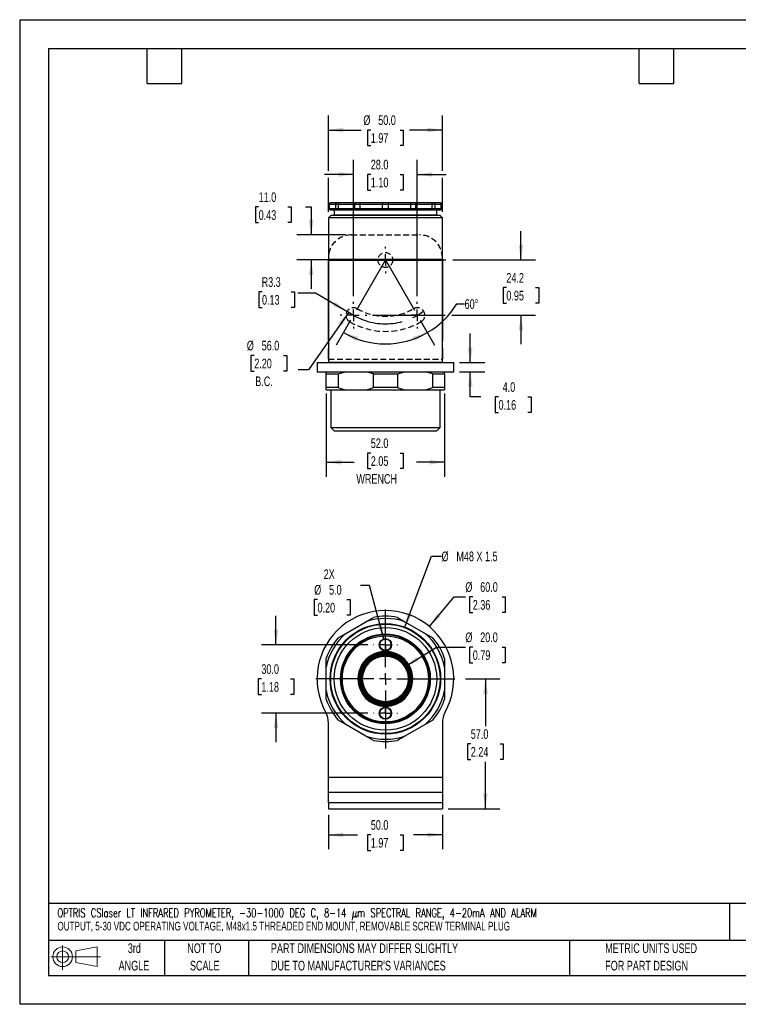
# Model space of a CAD drawing. Header units: millimetres. Extents: x 0 to 559, y 0 to 432.
# Tile 1 of 3: x 0 to 315, y 0 to 432. Entities that reach past the tile are written whole.
import ezdxf

# ---------------------------------------------------------------- set-up
doc = ezdxf.new("R2010")
doc.units = ezdxf.units.MM
doc.header["$LTSCALE"] = 2
doc.linetypes.add('CENTERX2', pattern=[20.32, 12.7, -2.54, 2.54, -2.54])
doc.linetypes.add('HIDDEN', pattern=[1.905, 1.27, -0.635])
for name, color, linetype in [('CENTER', 40, 'CENTERX2'), ('HIDDEN', 102, 'HIDDEN'), ('SLD-DEFPOINTS', 7, 'Continuous')]:
    doc.layers.add(name, color=color, linetype=linetype)
doc.layers.add('DIMENSIONS', color=140, linetype='Continuous', lineweight=25)
doc.layers.add('TEXT', color=140, linetype='Continuous', lineweight=25)
doc.styles.add('SLDTEXTSTYLE0', font='TXT', dxfattribs={"width": 0.7})
doc.styles.add('SLDTEXTSTYLE1', font='TXT', dxfattribs={"width": 0.7, "bigfont": 'bigfont'})
doc.dimstyles.new('SLDDIMSTYLE0', dxfattribs={"dimtxt": 4.316016, "dimasz": 6.604, "dimexe": 0, "dimexo": 0.0625, "dimgap": 1.079004, "dimtad": 0, "dimtih": 1, "dimtoh": 1, "dimrnd": 1e-09, "dimzin": 4, "dimdsep": 46, "dimtxsty": 'SLDTEXTSTYLE0', "dimsah": 1, "dimcen": 0.09, "dimadec": 0, "dimazin": 1, "dimtfac": 1, "dimtofl": 0, "dimtmove": 0, "dimatfit": 3, "dimfxl": 0, "dimfrac": 2, "dimtolj": 1, "dimtzin": 12, "dimarcsym": 0})
doc.dimstyles.new('SLDDIMSTYLE1', dxfattribs={"dimtxt": 4.316016, "dimasz": 6.604, "dimexe": 0, "dimexo": 0.0625, "dimgap": 1.079004, "dimtad": 0, "dimtih": 1, "dimtoh": 1, "dimrnd": 1e-09, "dimzin": 4, "dimdsep": 46, "dimtxsty": 'SLDTEXTSTYLE0', "dimsah": 1, "dimcen": 0, "dimadec": 0, "dimazin": 1, "dimtfac": 1, "dimtofl": 0, "dimtmove": 0, "dimatfit": 3, "dimfxl": 0, "dimfrac": 2, "dimtolj": 1, "dimtzin": 12, "dimarcsym": 0})
doc.dimstyles.new('SLDDIMSTYLE2', dxfattribs={"dimtxt": 4.316016, "dimasz": 6.604, "dimexe": 0, "dimexo": 0.0625, "dimgap": 1.079004, "dimtad": 0, "dimtih": 1, "dimtoh": 1, "dimrnd": 1e-09, "dimzin": 4, "dimdsep": 46, "dimtxsty": 'SLDTEXTSTYLE0', "dimsah": 1, "dimcen": 0.09, "dimadec": 0, "dimazin": 1, "dimtfac": 1, "dimtmove": 0, "dimatfit": 0, "dimfxl": 0, "dimfrac": 2, "dimtolj": 1, "dimtzin": 12, "dimarcsym": 0})
doc.dimstyles.new('SLDDIMSTYLE3', dxfattribs={"dimtxt": 4.316016, "dimasz": 6.604, "dimexe": 0, "dimexo": 0.0625, "dimgap": 1.079004, "dimtad": 0, "dimtih": 1, "dimtoh": 1, "dimrnd": 1e-09, "dimzin": 4, "dimdsep": 46, "dimtxsty": 'SLDTEXTSTYLE0', "dimsah": 1, "dimcen": 0, "dimadec": 0, "dimazin": 1, "dimtfac": 1, "dimtofl": 0, "dimtmove": 0, "dimatfit": 3, "dimfxl": 0, "dimfrac": 2, "dimtolj": 1, "dimtzin": 12, "dimarcsym": 0})
doc.dimstyles.new('SLDDIMSTYLE4', dxfattribs={"dimtxt": 4.316016, "dimasz": 6.604, "dimexe": 0, "dimexo": 0.0625, "dimgap": 1.079004, "dimtad": 0, "dimtih": 1, "dimtoh": 1, "dimrnd": 1e-09, "dimzin": 12, "dimdsep": 46, "dimtxsty": 'SLDTEXTSTYLE0', "dimsah": 1, "dimcen": 0, "dimadec": 0, "dimazin": 3, "dimtfac": 1, "dimtofl": 0, "dimtmove": 0, "dimatfit": 3, "dimfxl": 0, "dimfrac": 2, "dimtolj": 1, "dimtzin": 12, "dimarcsym": 0})
doc.dimstyles.new('SLDDIMSTYLE5', dxfattribs={"dimtxt": 4.316016, "dimasz": 6.604, "dimexe": 0, "dimexo": 0.0625, "dimgap": 1.079004, "dimtad": 0, "dimtih": 1, "dimtoh": 1, "dimrnd": 1e-09, "dimzin": 12, "dimdsep": 46, "dimtxsty": 'SLDTEXTSTYLE0', "dimsah": 1, "dimcen": 0.09, "dimadec": 0, "dimazin": 3, "dimtfac": 1, "dimtmove": 0, "dimatfit": 0, "dimfxl": 0, "dimfrac": 2, "dimtolj": 1, "dimtzin": 12, "dimarcsym": 0})
doc.dimstyles.new('SLDDIMSTYLE6', dxfattribs={"dimtxt": 4.316016, "dimasz": 6.604, "dimexe": 0, "dimexo": 0.0625, "dimgap": 1.079004, "dimtad": 0, "dimtih": 1, "dimtoh": 1, "dimdec": 4, "dimlfac": 2, "dimzin": 12, "dimdsep": 46, "dimtxsty": 'SLDTEXTSTYLE0', "dimsah": 1, "dimcen": 0.09, "dimadec": 0, "dimazin": 3, "dimtfac": 1, "dimtdec": 0, "dimtofl": 0, "dimtmove": 0, "dimatfit": 3, "dimfxl": 0, "dimfrac": 2, "dimtolj": 1, "dimtzin": 12, "dimarcsym": 0})
doc.dimstyles.new('SLDDIMSTYLE7', dxfattribs={"dimtxt": 4.316016, "dimasz": 6.604, "dimexe": 0, "dimexo": 0.0625, "dimgap": 1.079004, "dimtad": 0, "dimtih": 1, "dimtoh": 1, "dimrnd": 1e-09, "dimzin": 12, "dimdsep": 46, "dimtxsty": 'SLDTEXTSTYLE0', "dimsah": 1, "dimcen": 0, "dimadec": 0, "dimazin": 3, "dimtfac": 1, "dimtofl": 0, "dimtmove": 0, "dimatfit": 3, "dimfxl": 0, "dimfrac": 2, "dimtolj": 1, "dimtzin": 12, "dimarcsym": 0})

# ---------------------------------------------------------------- blocks, each defined once
blk = doc.blocks.new('Block11')
at = {"color": 7, "linetype": 'Continuous', "lineweight": 18}
for p, q in [((5.18, 10.62), (5.18, 0)), ((10.96, 8.33), (20.35, 10.06)), ((20.35, 10.06), (20.35, 1.46)), ((0, 5.76), (21.75, 5.76)), ((10.96, 3.19), (10.96, 8.33)), ((10.96, 3.19), (20.35, 1.46))]:
    blk.add_line(p, q, dxfattribs=at)
for radius in [4.3, 2.57]:
    blk.add_circle((5.18, 5.76), radius, dxfattribs=at)
blk = doc.blocks.new('Block12')
at = {"layer": 'SLD-DEFPOINTS'}
blk.add_blockref('Block11', (0, 0), dxfattribs=at)
blk = doc.blocks.new('SW_NOTE_0')
at = {"layer": 'TEXT', "color": 0, "linetype": 'CENTERX2', "lineweight": 18, "char_height": 3.8, "attachment_point": 1}
for s, insert, style in [('OPTRIS CSlaser LT INFRARED PYROMETER, -30-1000 DEG C, 8-14 μm SPECTRAL RANGE, 4-20mA AND ALARM', (0, 4.9), 'SLDTEXTSTYLE1'), ('OUTPUT, 5-30 VDC OPERATING VOLTAGE, M48x1.5 THREADED END MOUNT, REMOVABLE SCREW TERMINAL PLUG', (0, -0.9), 'SLDTEXTSTYLE0')]:
    blk.add_mtext(s, dxfattribs=dict(at, insert=insert, style=style))
blk = doc.blocks.new('SW_NOTE_0_3')
at = {"layer": 'TEXT', "color": 0, "linetype": 'CENTERX2', "lineweight": 18, "char_height": 4.2333, "attachment_point": 1, "style": 'SLDTEXTSTYLE0'}
for s, insert in [('PART DIMENSIONS MAY DIFFER SLIGHTLY', (0, 5.46)), ("DUE TO MANUFACTURER'S VARIANCES", (0, -2.19))]:
    blk.add_mtext(s, dxfattribs=dict(at, insert=insert))
blk = doc.blocks.new('SW_NOTE_0_4')
at = {"layer": 'TEXT', "color": 0, "linetype": 'CENTERX2', "lineweight": 18, "char_height": 4.233, "attachment_point": 2, "style": 'SLDTEXTSTYLE0'}
for s, insert in [('NOT TO', (10.52, 5.46)), ('SCALE', (10.71, -2.19))]:
    blk.add_mtext(s, dxfattribs=dict(at, insert=insert))
blk = doc.blocks.new('SW_NOTE_0_5')
at = {"layer": 'TEXT', "color": 0, "linetype": 'CENTERX2', "lineweight": 18, "char_height": 4.233, "attachment_point": 2, "style": 'SLDTEXTSTYLE0'}
for s, insert in [('3rd', (4.63, 5.46)), ('ANGLE', (4.44, -2.19))]:
    blk.add_mtext(s, dxfattribs=dict(at, insert=insert))
blk = doc.blocks.new('SW_NOTE_0_6')
at = {"layer": 'TEXT', "color": 0, "linetype": 'CENTERX2', "lineweight": 18, "char_height": 4.2333, "attachment_point": 1, "style": 'SLDTEXTSTYLE0'}
for s, insert in [('METRIC UNITS USED', (0, 5.46)), ('FOR PART DESIGN', (0, -2.19))]:
    blk.add_mtext(s, dxfattribs=dict(at, insert=insert))
blk = doc.blocks.new('_D')
at = {"layer": 'DIMENSIONS'}
for p, q in [((135.49, 83.17), (135.49, 67.99)), ((185.49, 83.17), (185.49, 67.99)), ((135.49, 74.34), (148.23, 74.34)), ((154.08, 74.34), (152.63, 74.34)), ((152.63, 74.34), (152.63, 67.48)), ((166.9, 74.34), (168.35, 74.34)), ((168.35, 74.34), (168.35, 67.48)), ((185.49, 74.34), (172.75, 74.34)), ((152.63, 67.48), (154.08, 67.48)), ((168.35, 67.48), (166.9, 67.48))]:
    blk.add_line(p, q, dxfattribs=at)
for points in [[(135.49, 74.34), (142.1, 73.33), (142.1, 75.36)], [(185.49, 74.34), (178.89, 75.36), (178.89, 73.33)]]:
    blk.add_solid(points, dxfattribs=at)
at = {"layer": 'DIMENSIONS', "char_height": 4.233, "attachment_point": 1, "style": 'SLDTEXTSTYLE0'}
for s, insert in [('50.0', (154.08, 80.77)), ('1.97', (154.08, 72.94))]:
    blk.add_mtext(s, dxfattribs=dict(at, insert=insert))
blk = doc.blocks.new('_D_1')
at = {"layer": 'DIMENSIONS'}
for p, q in [((179.77, 165.69), (190.68, 178.69)), ((190.68, 178.69), (195.58, 178.69)), ((198.83, 178.69), (197.38, 178.69)), ((197.38, 178.69), (197.38, 171.83)), ((211.66, 178.69), (213.11, 178.69)), ((213.11, 178.69), (213.11, 171.83)), ((197.38, 171.83), (198.83, 171.83)), ((213.11, 171.83), (211.66, 171.83))]:
    blk.add_line(p, q, dxfattribs=at)
blk.add_solid([(179.77, 165.69), (184.8, 170.1), (183.24, 171.41)], dxfattribs=at)
at = {"layer": 'DIMENSIONS', "char_height": 4.233, "attachment_point": 1, "style": 'SLDTEXTSTYLE0'}
for s, insert in [('%%c', (195.58, 185.12)), ('60.0', (202.09, 185.12)), ('2.36', (198.83, 177.29))]:
    blk.add_mtext(s, dxfattribs=dict(at, insert=insert))
blk = doc.blocks.new('_D_2')
at = {"layer": 'DIMENSIONS'}
for p, q in [((168.98, 148), (182.88, 156.64)), ((182.88, 156.64), (195.58, 156.64)), ((198.83, 156.64), (197.38, 156.64)), ((197.38, 156.64), (197.38, 149.79)), ((211.66, 156.64), (213.11, 156.64)), ((213.11, 156.64), (213.11, 149.79)), ((197.38, 149.79), (198.83, 149.79)), ((213.11, 149.79), (211.66, 149.79))]:
    blk.add_line(p, q, dxfattribs=at)
blk.add_solid([(168.98, 148), (175.12, 150.62), (174.05, 152.35)], dxfattribs=at)
at = {"layer": 'DIMENSIONS', "char_height": 4.233, "attachment_point": 1, "style": 'SLDTEXTSTYLE0'}
for s, insert in [('%%c', (195.58, 163.07)), ('20.0', (202.09, 163.07)), ('0.79', (198.83, 155.24))]:
    blk.add_mtext(s, dxfattribs=dict(at, insert=insert))
blk = doc.blocks.new('_D_3')
at = {"layer": 'DIMENSIONS'}
for p, q in [((112.48, 157.71), (112.48, 170.41)), ((152.71, 157.71), (106.13, 157.71)), ((106.07, 142.71), (104.62, 142.71)), ((104.62, 142.71), (104.62, 135.85)), ((118.89, 142.71), (120.34, 142.71)), ((120.34, 142.71), (120.34, 135.85)), ((104.62, 135.85), (106.07, 135.85)), ((120.34, 135.85), (118.89, 135.85)), ((152.71, 127.71), (106.13, 127.71)), ((112.48, 127.71), (112.48, 115.01))]:
    blk.add_line(p, q, dxfattribs=at)
for points in [[(112.48, 157.71), (113.5, 164.32), (111.46, 164.32)], [(112.48, 127.71), (111.46, 121.11), (113.5, 121.11)]]:
    blk.add_solid(points, dxfattribs=at)
at = {"layer": 'DIMENSIONS', "char_height": 4.233, "attachment_point": 1, "style": 'SLDTEXTSTYLE0'}
for s, insert in [('30.0', (106.07, 149.14)), ('1.18', (106.07, 141.31))]:
    blk.add_mtext(s, dxfattribs=dict(at, insert=insert))
blk = doc.blocks.new('_D_4')
at = {"layer": 'DIMENSIONS'}
for p, q in [((195.57, 142.71), (210.72, 142.71)), ((204.37, 142.71), (204.37, 122.04)), ((197.96, 114.21), (196.51, 114.21)), ((196.51, 114.21), (196.51, 107.35)), ((210.79, 114.21), (212.24, 114.21)), ((212.24, 114.21), (212.24, 107.35)), ((196.51, 107.35), (197.96, 107.35)), ((204.37, 85.71), (204.37, 106.39)), ((212.24, 107.35), (210.79, 107.35)), ((188.03, 85.71), (210.72, 85.71))]:
    blk.add_line(p, q, dxfattribs=at)
for points in [[(204.37, 142.71), (203.36, 136.11), (205.39, 136.11)], [(204.37, 85.71), (205.39, 92.32), (203.36, 92.32)]]:
    blk.add_solid(points, dxfattribs=at)
at = {"layer": 'DIMENSIONS', "char_height": 4.233, "attachment_point": 1, "style": 'SLDTEXTSTYLE0'}
for s, insert in [('57.0', (197.96, 120.64)), ('2.24', (197.96, 112.81))]:
    blk.add_mtext(s, dxfattribs=dict(at, insert=insert))
blk = doc.blocks.new('_D_5')
at = {"layer": 'DIMENSIONS'}
for p, q in [((153.52, 183.73), (149.61, 183.73)), ((159.84, 160.13), (153.52, 183.73)), ((130.71, 177.46), (129.26, 177.46)), ((129.26, 177.46), (129.26, 170.6)), ((143.54, 177.46), (144.99, 177.46)), ((144.99, 177.46), (144.99, 170.6)), ((129.26, 170.6), (130.71, 170.6)), ((144.99, 170.6), (143.54, 170.6))]:
    blk.add_line(p, q, dxfattribs=at)
blk.add_solid([(159.84, 160.13), (159.12, 166.77), (157.15, 166.24)], dxfattribs=at)
at = {"layer": 'DIMENSIONS', "char_height": 4.233, "attachment_point": 1, "style": 'SLDTEXTSTYLE0'}
for s, insert in [('2X', (133.4, 190.74)), ('%%c', (129.25, 183.88)), ('5.0', (135.77, 183.88)), ('0.20', (130.71, 176.06))]:
    blk.add_mtext(s, dxfattribs=dict(at, insert=insert))
blk = doc.blocks.new('_D_6')
at = {"layer": 'DIMENSIONS'}
for p, q in [((168.94, 165.17), (180.75, 196.53)), ((180.75, 196.53), (185.13, 196.53))]:
    blk.add_line(p, q, dxfattribs=at)
blk.add_solid([(168.94, 165.17), (172.22, 171), (170.32, 171.71)], dxfattribs=at)
at = {"layer": 'DIMENSIONS', "char_height": 4.233, "attachment_point": 1, "style": 'SLDTEXTSTYLE0'}
for s, insert in [('%%c', (185.13, 198.56)), ('M48 X 1.5', (191.64, 198.56))]:
    blk.add_mtext(s, dxfattribs=dict(at, insert=insert))
blk = doc.blocks.new('SW_CENTERMARKSYMBOL_0')
at = {"layer": 'CENTER', "color": 0}
for p, q in [((0, 5.08), (0, 32.54)), ((-5.08, 0), (-32.54, 0)), ((0, 0), (-2.54, 0)), ((0, 0), (0, 2.54)), ((0, 0), (0, -2.54)), ((0, 0), (2.54, 0)), ((5.08, 0), (32.54, 0)), ((0, -5.08), (0, -32.54))]:
    blk.add_line(p, q, dxfattribs=at)
blk = doc.blocks.new('SW_CENTERMARKSYMBOL_1')
at = {"layer": 'CENTER', "color": 0}
for p, q in [((0, 5.08), (0, 5.24)), ((-5.08, 0), (-5.24, 0)), ((0, 0), (-2.54, 0)), ((0, 0), (0, 2.54)), ((0, 0), (0, -2.54)), ((0, 0), (2.54, 0)), ((5.08, 0), (5.24, 0)), ((0, -5.08), (0, -5.24))]:
    blk.add_line(p, q, dxfattribs=at)
blk = doc.blocks.new('SW_CENTERMARKSYMBOL_2')
at = {"layer": 'CENTER', "color": 0}
for p, q in [((0, 5.08), (0, 5.24)), ((-5.08, 0), (-5.24, 0)), ((0, 0), (-2.54, 0)), ((0, 0), (0, 2.54)), ((0, 0), (0, -2.54)), ((0, 0), (2.54, 0)), ((5.08, 0), (5.24, 0)), ((0, -5.08), (0, -5.24))]:
    blk.add_line(p, q, dxfattribs=at)
blk = doc.blocks.new('_D_14')
at = {"layer": 'DIMENSIONS'}
for p, q in [((144.42, 303.51), (126.75, 278.3)), ((102.94, 284.57), (101.49, 284.57)), ((101.49, 284.57), (101.49, 277.71)), ((115.77, 284.57), (117.22, 284.57)), ((117.22, 284.57), (117.22, 277.71)), ((101.49, 277.71), (102.94, 277.71)), ((117.22, 277.71), (115.77, 277.71)), ((126.75, 278.3), (122.2, 278.3))]:
    blk.add_line(p, q, dxfattribs=at)
blk.add_solid([(144.42, 303.51), (139.8, 298.68), (141.46, 297.52)], dxfattribs=at)
at = {"layer": 'DIMENSIONS', "char_height": 4.233, "attachment_point": 1, "style": 'SLDTEXTSTYLE0'}
for s, insert in [('%%c', (99.68, 290.99)), ('56.0', (106.2, 290.99)), ('2.20', (102.94, 283.16)), ('B.C.', (103.39, 275.34))]:
    blk.add_mtext(s, dxfattribs=dict(at, insert=insert))
blk = doc.blocks.new('_D_15')
at = {"layer": 'DIMENSIONS'}
for p, q in [((191.85, 307.18), (195.25, 307.18)), ((145.22, 299.99), (138.92, 289.06)), ((175.76, 299.99), (182.07, 289.06))]:
    blk.add_line(p, q, dxfattribs=at)
for start, end in [(300, 328.452), (240, 300)]:
    blk.add_arc((160.49, 326.43), 36.8, start, end, dxfattribs=at)
for points in [[(142.09, 294.56), (147.65, 290.86), (148.51, 292.7)], [(178.89, 294.56), (172.47, 292.7), (173.33, 290.86)]]:
    blk.add_solid(points, dxfattribs=at)
at = {"layer": 'DIMENSIONS', "insert": (195.25, 309.21), "char_height": 4.233, "attachment_point": 1, "style": 'SLDTEXTSTYLE0'}
blk.add_mtext('60°', dxfattribs=at)
blk = doc.blocks.new('_D_16')
at = {"layer": 'DIMENSIONS'}
for p, q in [((104.87, 349.68), (103.42, 349.68)), ((103.42, 349.68), (103.42, 342.82)), ((117.69, 349.68), (119.14, 349.68)), ((119.14, 349.68), (119.14, 342.82)), ((125.47, 349.68), (127.96, 349.68)), ((127.96, 349.68), (127.96, 337.43)), ((103.42, 342.82), (104.87, 342.82)), ((119.14, 342.82), (117.69, 342.82)), ((142.95, 337.43), (121.61, 337.43)), ((152.16, 326.43), (121.61, 326.43)), ((127.96, 326.43), (127.96, 313.73))]:
    blk.add_line(p, q, dxfattribs=at)
for points in [[(127.96, 337.43), (128.97, 344.04), (126.94, 344.04)], [(127.96, 326.43), (126.94, 319.83), (128.97, 319.83)]]:
    blk.add_solid(points, dxfattribs=at)
at = {"layer": 'DIMENSIONS', "char_height": 4.233, "attachment_point": 1, "style": 'SLDTEXTSTYLE0'}
for s, insert in [('11.0', (104.87, 356.1)), ('0.43', (104.87, 348.27))]:
    blk.add_mtext(s, dxfattribs=dict(at, insert=insert))
blk = doc.blocks.new('_D_17')
at = {"layer": 'DIMENSIONS'}
for p, q in [((106.34, 312.45), (104.89, 312.45)), ((104.89, 312.45), (104.89, 305.59)), ((119.17, 312.45), (120.62, 312.45)), ((120.62, 312.45), (120.62, 305.59)), ((129.76, 311.85), (122.07, 311.85)), ((143.63, 303.84), (129.76, 311.85)), ((104.89, 305.59), (106.34, 305.59)), ((120.62, 305.59), (119.17, 305.59))]:
    blk.add_line(p, q, dxfattribs=at)
blk.add_solid([(143.63, 303.84), (138.42, 308.02), (137.41, 306.26)], dxfattribs=at)
at = {"layer": 'DIMENSIONS', "char_height": 4.233, "attachment_point": 1, "style": 'SLDTEXTSTYLE0'}
for s, insert in [('R3.3', (106.18, 318.88)), ('0.13', (106.34, 311.05))]:
    blk.add_mtext(s, dxfattribs=dict(at, insert=insert))
blk = doc.blocks.new('_D_18')
at = {"layer": 'DIMENSIONS'}
for p, q in [((135.49, 365.48), (135.49, 389.78)), ((185.49, 365.48), (185.49, 389.78)), ((135.49, 383.43), (149.85, 383.43)), ((154.08, 383.43), (152.63, 383.43)), ((152.63, 383.43), (152.63, 376.57)), ((166.9, 383.43), (168.35, 383.43)), ((168.35, 383.43), (168.35, 376.57)), ((185.49, 383.43), (171.13, 383.43)), ((152.63, 376.57), (154.08, 376.57)), ((168.35, 376.57), (166.9, 376.57)), ((135.49, 347.47), (135.49, 362.43)), ((185.49, 347.47), (185.49, 362.43))]:
    blk.add_line(p, q, dxfattribs=at)
for points in [[(135.49, 383.43), (142.1, 382.42), (142.1, 384.45)], [(185.49, 383.43), (178.89, 384.45), (178.89, 382.42)]]:
    blk.add_solid(points, dxfattribs=at)
at = {"layer": 'DIMENSIONS', "char_height": 4.233, "attachment_point": 1, "style": 'SLDTEXTSTYLE0'}
for s, insert in [('%%c', (150.82, 389.86)), ('50.0', (157.34, 389.86)), ('1.97', (154.08, 382.03))]:
    blk.add_mtext(s, dxfattribs=dict(at, insert=insert))
blk = doc.blocks.new('_D_19')
at = {"layer": 'DIMENSIONS'}
for p, q in [((134.49, 267.89), (134.49, 231.38)), ((186.49, 267.89), (186.49, 231.38)), ((134.49, 237.73), (146.78, 237.73)), ((154.08, 241.77), (152.63, 241.77)), ((152.63, 241.77), (152.63, 234.91)), ((166.9, 241.77), (168.35, 241.77)), ((168.35, 241.77), (168.35, 234.91)), ((186.49, 237.73), (174.2, 237.73)), ((152.63, 234.91), (154.08, 234.91)), ((168.35, 234.91), (166.9, 234.91))]:
    blk.add_line(p, q, dxfattribs=at)
for points in [[(134.49, 237.73), (141.1, 236.71), (141.1, 238.75)], [(186.49, 237.73), (179.89, 238.75), (179.89, 236.71)]]:
    blk.add_solid(points, dxfattribs=at)
at = {"layer": 'DIMENSIONS', "char_height": 4.233, "attachment_point": 1, "style": 'SLDTEXTSTYLE0'}
for s, insert in [('52.0', (154.08, 248.19)), ('2.05', (154.08, 240.37)), ('WRENCH', (147.75, 232.54))]:
    blk.add_mtext(s, dxfattribs=dict(at, insert=insert))
blk = doc.blocks.new('_D_20')
at = {"layer": 'DIMENSIONS'}
for p, q in [((197.75, 281.43), (197.75, 294.13)), ((193.03, 281.43), (204.1, 281.43)), ((193.03, 277.43), (204.1, 277.43)), ((197.75, 266.38), (197.75, 277.43)), ((202.36, 266.38), (197.75, 266.38)), ((210.14, 266.38), (208.69, 266.38)), ((208.69, 266.38), (208.69, 259.52)), ((222.97, 266.38), (224.42, 266.38)), ((224.42, 266.38), (224.42, 259.52)), ((208.69, 259.52), (210.14, 259.52)), ((224.42, 259.52), (222.97, 259.52))]:
    blk.add_line(p, q, dxfattribs=at)
for points in [[(197.75, 281.43), (198.77, 288.04), (196.73, 288.04)], [(197.75, 277.43), (196.73, 270.83), (198.77, 270.83)]]:
    blk.add_solid(points, dxfattribs=at)
at = {"layer": 'DIMENSIONS', "char_height": 4.233, "attachment_point": 1, "style": 'SLDTEXTSTYLE0'}
for s, insert in [('4.0', (211.94, 272.8)), ('0.16', (210.14, 264.98))]:
    blk.add_mtext(s, dxfattribs=dict(at, insert=insert))
blk = doc.blocks.new('_D_21')
at = {"layer": 'DIMENSIONS'}
for p, q in [((219.98, 326.43), (219.98, 339.13)), ((168.82, 326.43), (172.97, 326.43)), ((176.02, 326.43), (186.97, 326.43)), ((190.02, 326.43), (226.33, 326.43)), ((213.57, 314.31), (212.12, 314.31)), ((212.12, 314.31), (212.12, 307.45)), ((226.4, 314.31), (227.85, 314.31)), ((227.85, 314.31), (227.85, 307.45)), ((212.12, 307.45), (213.57, 307.45)), ((227.85, 307.45), (226.4, 307.45)), ((154.87, 302.19), (186.65, 302.19)), ((189.7, 302.19), (226.33, 302.19)), ((219.98, 302.19), (219.98, 289.49))]:
    blk.add_line(p, q, dxfattribs=at)
for points in [[(219.98, 326.43), (221, 333.04), (218.97, 333.04)], [(219.98, 302.19), (218.97, 295.58), (221, 295.58)]]:
    blk.add_solid(points, dxfattribs=at)
at = {"layer": 'DIMENSIONS', "char_height": 4.233, "attachment_point": 1, "style": 'SLDTEXTSTYLE0'}
for s, insert in [('24.2', (213.57, 320.73)), ('0.95', (213.57, 312.91))]:
    blk.add_mtext(s, dxfattribs=dict(at, insert=insert))
blk = doc.blocks.new('_D_22')
at = {"layer": 'DIMENSIONS'}
for p, q in [((146.49, 310.57), (146.49, 370.3)), ((174.49, 310.57), (174.49, 370.3)), ((146.49, 363.95), (133.79, 363.95)), ((154.08, 363.95), (152.63, 363.95)), ((152.63, 363.95), (152.63, 357.09)), ((166.9, 363.95), (168.35, 363.95)), ((168.35, 363.95), (168.35, 357.09)), ((174.49, 363.95), (187.19, 363.95)), ((152.63, 357.09), (154.08, 357.09)), ((168.35, 357.09), (166.9, 357.09))]:
    blk.add_line(p, q, dxfattribs=at)
for points in [[(146.49, 363.95), (139.89, 364.97), (139.89, 362.94)], [(174.49, 363.95), (181.1, 362.94), (181.1, 364.97)]]:
    blk.add_solid(points, dxfattribs=at)
at = {"layer": 'DIMENSIONS', "char_height": 4.233, "attachment_point": 1, "style": 'SLDTEXTSTYLE0'}
for s, insert in [('28.0', (154.08, 370.38)), ('1.10', (154.08, 362.55))]:
    blk.add_mtext(s, dxfattribs=dict(at, insert=insert))
blk = doc.blocks.new('SW_CENTERMARKSYMBOL_3')
at = {"layer": 'CENTER', "color": 0}
for p, q in [((0, 5.08), (0, 5.84)), ((-5.08, 0), (-5.84, 0)), ((0, 0), (-2.54, 0)), ((0, 0), (0, 2.54)), ((0, 0), (0, -2.54)), ((0, 0), (2.54, 0)), ((5.08, 0), (5.84, 0)), ((0, -5.08), (0, -5.84))]:
    blk.add_line(p, q, dxfattribs=at)
blk = doc.blocks.new('SW_CENTERMARKSYMBOL_4')
at = {"layer": 'CENTER', "color": 0}
for p, q in [((0, 5.08), (0, 5.84)), ((-5.08, 0), (-5.84, 0)), ((0, 0), (-2.54, 0)), ((0, 0), (0, 2.54)), ((0, 0), (0, -2.54)), ((0, 0), (2.54, 0)), ((5.08, 0), (5.84, 0)), ((0, -5.08), (0, -5.84))]:
    blk.add_line(p, q, dxfattribs=at)
blk = doc.blocks.new('SW_CENTERMARKSYMBOL_5')
at = {"layer": 'CENTER', "color": 0}
for p, q in [((0, 5.08), (0, 5.79)), ((-5.08, 0), (-5.79, 0)), ((0, 0), (-2.54, 0)), ((0, 0), (0, 2.54)), ((0, 0), (0, -2.54)), ((0, 0), (2.54, 0)), ((5.08, 0), (5.79, 0)), ((0, -5.08), (0, -5.79))]:
    blk.add_line(p, q, dxfattribs=at)

msp = doc.modelspace()

# ---------------------------------------------------------------- linework, layer by layer
at = {"color": 7, "linetype": 'Continuous'}
for p, q in [((0.00494, 431.805348), (0.00494, 0.005348)), ((0.00494, 431.805348), (558.80494, 431.805348)), ((558.80494, 0.005348), (0.00494, 0.005348))]:
    msp.add_line(p, q, dxfattribs=at)
for p, q in [((135.821113, 350.934007), (135.821113, 348.934007)), ((135.821113, 350.934007), (135.991484, 350.934007)), ((135.991484, 350.934007), (138.626797, 350.934007)), ((135.991484, 348.934007), (135.991484, 350.934007)), ((136.474447, 351.434007), (136.321113, 351.434007)), ((139.10976, 351.434007), (136.474447, 351.434007)), ((138.626797, 350.934007), (139.920892, 350.934007)), ((138.626797, 350.934007), (138.626797, 348.934007)), ((140.274446, 351.434007), (139.10976, 351.434007)), ((139.920892, 350.934007), (147.120703, 350.934007)), ((139.920892, 348.934007), (139.920892, 350.934007)), ((147.474256, 351.434007), (140.274446, 351.434007)), ((147.120703, 350.934007), (149.362141, 350.934007)), ((147.120703, 348.934007), (147.120703, 350.934007)), ((149.491551, 351.434007), (147.474256, 351.434007)), ((149.362141, 350.934007), (159.197265, 350.934007)), ((149.362141, 348.934007), (149.362141, 350.934007)), ((159.326675, 351.434007), (149.491551, 351.434007)), ((159.197265, 350.934007), (161.785455, 350.934007)), ((159.197265, 348.934007), (159.197265, 350.934007)), ((161.656046, 351.434007), (159.326675, 351.434007)), ((171.49117, 351.434007), (161.656046, 351.434007)), ((161.785455, 348.934007), (161.785455, 350.934007)), ((161.785455, 350.934007), (171.620579, 350.934007)), ((173.508464, 351.434007), (171.49117, 351.434007)), ((171.620579, 348.934007), (171.620579, 350.934007)), ((171.620579, 350.934007), (173.862018, 350.934007)), ((180.708275, 351.434007), (173.508464, 351.434007)), ((173.862018, 348.934007), (173.862018, 350.934007)), ((173.862018, 350.934007), (181.061828, 350.934007)), ((181.87296, 351.434007), (180.708275, 351.434007)), ((181.061828, 348.934007), (181.061828, 350.934007)), ((181.061828, 350.934007), (182.355923, 350.934007)), ((184.508274, 351.434007), (181.87296, 351.434007)), ((182.355923, 348.934007), (182.355923, 350.934007)), ((182.355923, 350.934007), (184.991237, 350.934007)), ((184.661608, 351.434007), (184.508274, 351.434007)), ((184.991237, 348.934007), (184.991237, 350.934007)), ((185.161608, 350.934007), (184.991237, 350.934007)), ((185.161608, 348.934007), (185.161608, 350.934007)), ((136.49136, 345.934007), (135.49136, 344.934007)), ((135.821113, 348.934007), (135.991484, 348.934007)), ((135.991484, 348.934007), (138.626797, 348.934007)), ((136.321113, 348.434007), (136.474447, 348.434007)), ((136.474447, 348.434007), (139.10976, 348.434007)), ((184.49136, 345.934007), (136.49136, 345.934007)), ((137.99136, 346.134007), (137.79136, 345.934007)), ((138.19136, 348.434007), (137.99136, 348.234007)), ((137.99136, 348.234007), (137.99136, 346.134007)), ((182.99136, 348.234007), (137.99136, 348.234007)), ((182.99136, 346.134007), (137.99136, 346.134007)), ((138.626797, 348.934007), (139.920892, 348.934007)), ((139.10976, 348.434007), (140.274446, 348.434007)), ((139.920892, 348.934007), (147.120703, 348.934007)), ((140.274446, 348.434007), (147.474256, 348.434007)), ((147.120703, 348.934007), (149.362141, 348.934007)), ((147.474256, 348.434007), (149.491551, 348.434007)), ((149.362141, 348.934007), (159.197265, 348.934007)), ((149.491551, 348.434007), (159.326675, 348.434007)), ((159.197265, 348.934007), (161.785455, 348.934007)), ((159.326675, 348.434007), (161.656046, 348.434007)), ((161.656046, 348.434007), (171.49117, 348.434007)), ((161.785455, 348.934007), (171.620579, 348.934007)), ((171.49117, 348.434007), (173.508464, 348.434007)), ((171.620579, 348.934007), (173.862018, 348.934007)), ((173.508464, 348.434007), (180.708275, 348.434007)), ((173.862018, 348.934007), (181.061828, 348.934007)), ((180.708275, 348.434007), (181.87296, 348.434007)), ((181.061828, 348.934007), (182.355923, 348.934007)), ((181.87296, 348.434007), (184.508274, 348.434007)), ((182.355923, 348.934007), (184.991237, 348.934007)), ((182.99136, 348.234007), (182.79136, 348.434007)), ((182.99136, 346.134007), (182.99136, 348.234007)), ((183.19136, 345.934007), (182.99136, 346.134007)), ((185.49136, 344.934007), (184.49136, 345.934007)), ((184.508274, 348.434007), (184.661608, 348.434007)), ((184.991237, 348.934007), (185.161608, 348.934007)), ((135.49136, 344.934007), (135.49136, 326.734007)), ((185.49136, 344.934007), (135.49136, 344.934007)), ((185.49136, 326.734007), (185.49136, 344.934007)), ((135.49136, 326.734007), (135.79136, 326.434007)), ((135.49136, 291.161929), (135.49136, 326.734007)), ((135.49136, 326.734007), (185.49136, 326.734007)), ((135.69136, 326.434007), (135.49136, 326.234007)), ((135.49136, 326.234007), (135.49136, 281.634007)), ((185.49136, 326.234007), (135.49136, 326.234007)), ((185.29136, 326.434007), (135.69136, 326.434007)), ((185.19136, 326.434007), (185.49136, 326.734007)), ((185.49136, 326.234007), (185.29136, 326.434007)), ((185.49136, 326.734007), (185.49136, 291.161929)), ((185.49136, 281.634007), (185.49136, 326.234007)), ((135.49136, 282.898473), (135.49136, 287.626395)), ((185.49136, 287.626395), (185.49136, 282.898473)), ((130.49136, 281.434007), (130.49136, 277.434007)), ((130.49136, 281.434007), (190.49136, 281.434007)), ((135.49136, 281.634007), (135.69136, 281.434007)), ((135.49136, 281.434007), (135.49136, 281.634007)), ((135.49136, 281.634007), (185.49136, 281.634007)), ((185.29136, 281.434007), (185.49136, 281.634007)), ((185.49136, 281.634007), (185.49136, 281.434007)), ((190.49136, 277.434007), (190.49136, 281.434007)), ((130.49136, 277.434007), (190.49136, 277.434007)), ((134.49136, 276.434007), (134.49136, 277.434007)), ((134.49136, 276.434007), (139.7333, 276.434007)), ((134.49136, 270.434007), (134.49136, 276.434007)), ((139.7333, 276.434007), (139.7333, 270.434007)), ((155.249421, 276.434007), (165.7333, 276.434007)), ((155.249421, 270.434007), (155.249421, 276.434007)), ((165.7333, 276.434007), (165.7333, 270.434007)), ((181.249421, 270.434007), (181.249421, 276.434007)), ((181.249421, 276.434007), (186.49136, 276.434007)), ((186.49136, 276.434007), (186.49136, 277.434007)), ((186.49136, 276.434007), (186.49136, 270.434007)), ((139.7333, 270.434007), (134.49136, 270.434007)), ((134.49136, 269.434007), (134.49136, 270.434007)), ((134.49136, 269.434007), (143.0543, 269.434007)), ((136.49136, 269.434007), (136.49136, 252.934007)), ((143.0543, 269.434007), (151.92842, 269.434007)), ((151.92842, 269.434007), (169.0543, 269.434007)), ((165.7333, 270.434007), (155.249421, 270.434007)), ((169.0543, 269.434007), (177.92842, 269.434007)), ((177.92842, 269.434007), (186.49136, 269.434007)), ((186.49136, 270.434007), (181.249421, 270.434007)), ((184.49136, 252.934007), (184.49136, 269.434007)), ((186.49136, 270.434007), (186.49136, 269.434007)), ((136.49136, 252.934007), (137.99136, 251.434007)), ((136.49136, 252.934007), (184.49136, 252.934007)), ((137.99136, 251.434007), (182.99136, 251.434007)), ((182.99136, 251.434007), (184.49136, 252.934007)), ((151.92842, 167.790446), (155.249421, 169.707827)), ((165.7333, 169.707827), (169.0543, 167.790446)), ((143.0543, 162.666971), (151.92842, 167.790446)), ((169.0543, 167.790446), (177.92842, 162.666971)), ((139.7333, 160.74959), (143.0543, 162.666971)), ((177.92842, 162.666971), (181.249421, 160.74959)), ((134.49136, 147.835524), (134.49136, 151.670285)), ((186.49136, 151.670285), (186.49136, 147.835524)), ((134.49136, 137.588573), (134.49136, 147.835524)), ((186.49136, 147.835524), (186.49136, 137.588573)), ((134.49136, 133.753812), (134.49136, 137.588573)), ((186.49136, 137.588573), (186.49136, 133.753812)), ((135.49136, 99.43997), (135.49136, 123.347131)), ((143.0543, 122.757125), (139.7333, 124.674506)), ((151.92842, 117.63365), (143.0543, 122.757125)), ((177.92842, 122.757125), (169.0543, 117.63365)), ((181.249421, 124.674506), (177.92842, 122.757125)), ((185.49136, 123.347131), (185.49136, 99.43997)), ((155.249421, 115.716269), (151.92842, 117.63365)), ((169.0543, 117.63365), (165.7333, 115.716269)), ((185.49136, 99.43997), (135.49136, 99.43997)), ((135.49136, 93.076009), (135.49136, 99.43997)), ((185.49136, 99.43997), (185.49136, 93.076009)), ((135.49136, 93.076009), (185.49136, 93.076009)), ((135.49136, 88.348087), (135.49136, 93.076009)), ((185.49136, 93.076009), (185.49136, 88.348087)), ((185.49136, 88.348087), (135.49136, 88.348087)), ((135.49136, 88.348087), (135.49136, 85.712048)), ((185.49136, 88.348087), (185.49136, 85.712048)), ((135.49136, 85.712048), (185.49136, 85.712048))]:
    msp.add_line(p, q)
at = {"flags": 128}
for points in [[(139.7333, 276.434007), (141.377287, 276.992542), (143.0543, 277.434007)], [(155.249421, 276.434007), (153.605434, 276.992542), (151.92842, 277.434007)], [(165.7333, 276.434007), (167.377287, 276.992542), (169.0543, 277.434007)], [(181.249421, 276.434007), (179.605434, 276.992542), (177.92842, 277.434007)], [(139.7333, 270.434007), (141.377287, 269.875472), (143.0543, 269.434007)], [(151.92842, 269.434007), (153.599045, 269.87354), (155.249421, 270.434007)], [(165.7333, 270.434007), (167.377287, 269.875472), (169.0543, 269.434007)], [(177.92842, 269.434007), (179.599045, 269.87354), (181.249421, 270.434007)]]:
    msp.add_lwpolyline(points, dxfattribs=at)
for centre, radius in [((160.49136, 142.712048), 24.25), ((160.49136, 142.712048), 24), ((160.49136, 142.712048), 22.5), ((160.49136, 142.712048), 19.7), ((160.49136, 142.712048), 19.5), ((160.49136, 142.712048), 19.4), ((160.49136, 142.712048), 18.9), ((160.49136, 157.712048), 2.7), ((160.49136, 157.712048), 2.5), ((160.49136, 142.712048), 11.86028), ((160.49136, 142.712048), 11.658846), ((160.49136, 142.712048), 11.485289), ((160.49136, 142.712048), 11.244134), ((160.49136, 142.712048), 11.070577), ((160.49136, 142.712048), 10.829423), ((160.49136, 142.712048), 10.655866), ((160.49136, 142.712048), 10.414711), ((160.49136, 142.712048), 10.241154), ((160.49136, 142.712048), 10), ((160.49136, 127.712048), 2.7), ((160.49136, 127.712048), 2.5)]:
    msp.add_circle(centre, radius)
for centre, radius, start, end in [((136.321113, 350.934007), 0.5, 90, 180), ((136.483115, 350.942381), 0.491703, 91.01018511, 180.9757605), ((139.118429, 350.942381), 0.491703, 91.01018511, 180.9757605), ((140.362834, 350.996507), 0.446339, 101.42175366, 188.04946698), ((147.562644, 350.996507), 0.446339, 101.42175366, 188.04946698), ((149.942161, 351.050634), 0.591629, 139.60930809, 191.36905451), ((159.777285, 351.050634), 0.591629, 139.60930809, 191.36905451), ((161.205435, 351.050634), 0.591629, 348.63094549, 40.39069191), ((171.040559, 351.050634), 0.591629, 348.63094549, 40.39069191), ((173.420076, 350.996507), 0.446339, 351.95053302, 78.57824634), ((180.619886, 350.996507), 0.446339, 351.95053302, 78.57824634), ((181.864292, 350.942381), 0.491703, 359.0242395, 88.98981489), ((184.499605, 350.942381), 0.491703, 359.0242395, 88.98981489), ((184.661608, 350.934007), 0.5, 0, 90), ((136.321113, 348.934007), 0.5, 180, 270), ((136.483115, 348.925634), 0.491703, 179.0242395, 268.98981489), ((139.118429, 348.925634), 0.491703, 179.0242395, 268.98981489), ((140.362834, 348.871507), 0.446339, 171.95053302, 258.57824634), ((147.562644, 348.871507), 0.446339, 171.95053302, 258.57824634), ((149.942161, 348.817381), 0.591629, 168.63094549, 220.39069191), ((159.777285, 348.817381), 0.591629, 168.63094549, 220.39069191), ((161.205435, 348.817381), 0.591629, 319.60930809, 11.36905451), ((171.040559, 348.817381), 0.591629, 319.60930809, 11.36905451), ((173.420076, 348.871507), 0.446339, 281.42175366, 8.04946698), ((180.619886, 348.871507), 0.446339, 281.42175366, 8.04946698), ((181.864292, 348.925634), 0.491703, 271.01018511, 0.9757605), ((184.499605, 348.925634), 0.491703, 271.01018511, 0.9757605), ((184.661608, 348.934007), 0.5, 270, 360), ((160.49136, 142.712048), 30, 331.04497563, 208.95502437), ((160.49136, 142.712048), 26.5, 71.14769102, 108.85230898), ((160.49136, 142.712048), 27.5, 79.01126526, 100.98873474), ((160.49136, 142.712048), 26.5, 131.14769102, 168.85230898), ((160.49136, 142.712048), 27.5, 139.01126526, 160.98873474), ((160.49136, 142.712048), 26.5, 11.14769102, 48.85230898), ((160.49136, 142.712048), 27.5, 19.01126526, 40.98873474), ((160.49136, 142.71209), 12.053465, 359.99980293, 180.00019707), ((160.49136, 142.712048), 12.053465, 180, 0), ((160.49136, 142.712048), 26.5, 191.14769102, 228.85230898), ((160.49136, 142.712048), 26.5, 311.14769102, 348.85230898), ((160.49136, 142.712048), 27.5, 199.01126526, 220.98873474), ((160.49136, 142.712048), 27.5, 319.01126526, 340.98873474), ((125.49136, 123.347131), 10, 0, 28.95502437), ((195.49136, 123.347131), 10, 151.04497563, 180), ((160.49136, 142.712048), 26.5, 251.14769102, 288.85230898), ((160.49136, 142.712048), 27.5, 259.01126526, 280.98873474)]:
    msp.add_arc(centre, radius, start, end)
at = {"layer": 'CENTER'}
for q in [(146.49136, 302.185296), (174.49136, 302.185296)]:
    msp.add_line((160.49136, 326.434007), q, dxfattribs=at)
msp.add_arc((160.49136, 326.434007), 28, 233.24336879, 306.75663121, dxfattribs=at)
at = {"layer": 'HIDDEN'}
for p, q in [((145.49136, 337.434007), (175.49136, 337.434007)), ((135.49136, 282.898473), (185.49136, 282.898473))]:
    msp.add_line(p, q, dxfattribs=at)
msp.add_circle((160.49136, 326.434007), 3.25, dxfattribs=at)
for centre, radius, start, end in [((145.49136, 327.434007), 10, 90, 180), ((175.49136, 327.434007), 10, 0, 90), ((146.49136, 302.185296), 3.3, 60, 240), ((160.49136, 326.434007), 24.7, 240, 300), ((174.49136, 302.185296), 3.3, 300, 120), ((160.49136, 326.434007), 31.3, 240, 300)]:
    msp.add_arc(centre, radius, start, end, dxfattribs=at)
at = {"layer": 'TEXT'}
for p, q in [((12.7, 419.1), (546.1, 419.1)), ((12.7, 419.1), (12.7, 12.7)), ((55.88, 403.86), (55.88, 419.1)), ((71.12, 403.86), (71.12, 419.1)), ((271.78, 403.86), (271.78, 419.1)), ((287.02, 403.86), (287.02, 419.1)), ((55.88, 403.86), (71.12, 403.86)), ((271.78, 403.86), (287.02, 403.86)), ((546.1, 44.252215), (12.7, 44.252215)), ((311.517791, 44.252215), (311.517791, 27.94)), ((546.1, 27.94), (12.7, 27.94)), ((63.5, 27.94), (63.5, 12.7)), ((100.423256, 27.94), (100.423256, 12.7)), ((241.292955, 27.94), (241.292955, 12.7)), ((12.7, 12.7), (546.1, 12.7))]:
    msp.add_line(p, q, dxfattribs=at)

# ---------------------------------------------------------------- block references
at = {"layer": 'CENTER'}
for name, p in [('SW_CENTERMARKSYMBOL_5', (160.49136, 326.434007)), ('SW_CENTERMARKSYMBOL_4', (146.49136, 302.185296)), ('SW_CENTERMARKSYMBOL_3', (174.49136, 302.185296)), ('SW_CENTERMARKSYMBOL_0', (160.49136, 142.712048)), ('SW_CENTERMARKSYMBOL_1', (160.49136, 157.712048)), ('SW_CENTERMARKSYMBOL_2', (160.49136, 127.712048))]:
    msp.add_blockref(name, p, dxfattribs=at)
at = {"layer": 'SLD-DEFPOINTS'}
msp.add_blockref('Block12', (13.675877, 15.107711), dxfattribs=at)
at = {"layer": 'TEXT', "linetype": 'CENTERX2', "lineweight": 18}
for name, p in [('SW_NOTE_0', (16.567005, 37.090978)), ('SW_NOTE_0_5', (45.694695, 21.270933)), ('SW_NOTE_0_4', (70.51436, 21.270933)), ('SW_NOTE_0_3', (110.238569, 21.270932)), ('SW_NOTE_0_6', (256.956742, 21.270935))]:
    msp.add_blockref(name, p, dxfattribs=at)

# ---------------------------------------------------------------- dimensions: what is measured, and where the dimension line sits
at = {"layer": 'DIMENSIONS'}
for base, p1, p2, text, picture, middle in [((135.49136, 383.434007), (185.49136, 344.934007), (135.49136, 344.934007), '%%c<>', '_D_18', (160.49136, 383.434007)), ((186.49136, 237.730252), (134.49136, 270.434007), (186.49136, 270.434007), '<>\\PWRENCH', '_D_19', (160.49136, 237.730252))]:
    dim = msp.add_linear_dim(base=base, p1=p1, p2=p2, text=text, dimstyle='SLDDIMSTYLE0', dxfattribs=at)
    dim.commit()
    dim.dimension.update_dxf_attribs({"geometry": picture, "text_midpoint": middle, "dimtype": 160})
for base, p1, p2, dimstyle, picture, middle in [((174.49136, 363.952553), (146.49136, 308.025296), (174.49136, 308.025296), 'SLDDIMSTYLE2', '_D_22', (160.49136, 363.952553)), ((185.49136, 74.343436), (135.49136, 85.712048), (185.49136, 85.712048), 'SLDDIMSTYLE0', '_D', (160.49136, 74.343436))]:
    dim = msp.add_linear_dim(base=base, p1=p1, p2=p2, dimstyle=dimstyle, dxfattribs=at)
    dim.commit()
    dim.dimension.update_dxf_attribs({"geometry": picture, "text_midpoint": middle, "dimtype": 160})
for base, p1, p2, dimstyle, picture, middle in [((127.958446, 337.434007), (154.70136, 326.434007), (145.49136, 337.434007), 'SLDDIMSTYLE2', '_D_16', (127.958446, 349.675305)), ((219.983896, 326.434007), (152.33136, 302.185296), (166.28136, 326.434007), 'SLDDIMSTYLE5', '_D_21', (219.983896, 314.309652)), ((197.749036, 281.434007), (190.49136, 277.434007), (190.49136, 281.434007), 'SLDDIMSTYLE2', '_D_20', (197.749036, 266.378628)), ((112.480182, 127.712048), (155.25136, 157.712048), (155.25136, 127.712048), 'SLDDIMSTYLE2', '_D_3', (112.480182, 142.712048)), ((204.374686, 142.712048), (185.49136, 85.712048), (193.03136, 142.712048), 'SLDDIMSTYLE0', '_D_4', (204.374686, 114.212048))]:
    dim = msp.add_linear_dim(base=base, p1=p1, p2=p2, angle=90, dimstyle=dimstyle, dxfattribs=at)
    dim.commit()
    dim.dimension.update_dxf_attribs({"geometry": picture, "text_midpoint": middle, "dimtype": 160})
for p1, p2, text, dimstyle, picture, middle in [((176.564588, 349.361095), (144.418132, 303.50692), '<>\\PB.C.', 'SLDDIMSTYLE3', '_D_14', (109.354, 281.13625)), ((152.038148, 120.250009), (168.944572, 165.174087), '%%cM48 X 1.5', 'SLDDIMSTYLE4', '_D_6', (202.889112, 196.533255)), ((161.138408, 155.297234), (159.844313, 160.126863), '2X\\P<>', 'SLDDIMSTYLE3', '_D_5', (137.126224, 180.888628))]:
    dim = msp.add_diameter_dim_2p(p1=p1, p2=p2, text=text, dimstyle=dimstyle, dxfattribs=at)
    dim.commit()
    dim.dimension.update_dxf_attribs({"geometry": picture, "text_midpoint": middle, "dimtype": 163})
dim = msp.add_angular_dim_2l(base=(160.49136, 289.632768), line1=((146.49136, 302.185296), (160.49136, 326.434007)), line2=((174.49136, 302.185296), (160.49136, 326.434007)), dimstyle='SLDDIMSTYLE6', dxfattribs=at)
dim.commit()
dim.dimension.update_dxf_attribs({"geometry": '_D_15', "text_midpoint": (191.85347, 307.179156), "dimtype": 162})
dim = msp.add_radius_dim(center=(146.49136, 302.185296), mpoint=(143.633476, 303.835296), dimstyle='SLDDIMSTYLE7', dxfattribs=at)
dim.commit()
dim.dimension.update_dxf_attribs({"geometry": '_D_17', "text_midpoint": (112.756856, 311.846436), "dimtype": 164})
for p1, p2, picture, middle in [((141.208787, 119.729829), (179.773933, 165.694267), '_D_1', (205.246439, 178.692496)), ((152.001611, 137.427716), (168.981109, 147.99638), '_D_2', (205.246439, 156.644715))]:
    dim = msp.add_diameter_dim_2p(p1=p1, p2=p2, dimstyle='SLDDIMSTYLE1', dxfattribs=at)
    dim.commit()
    dim.dimension.update_dxf_attribs({"geometry": picture, "text_midpoint": middle, "dimtype": 163})

doc.saveas('drawing.dxf')
